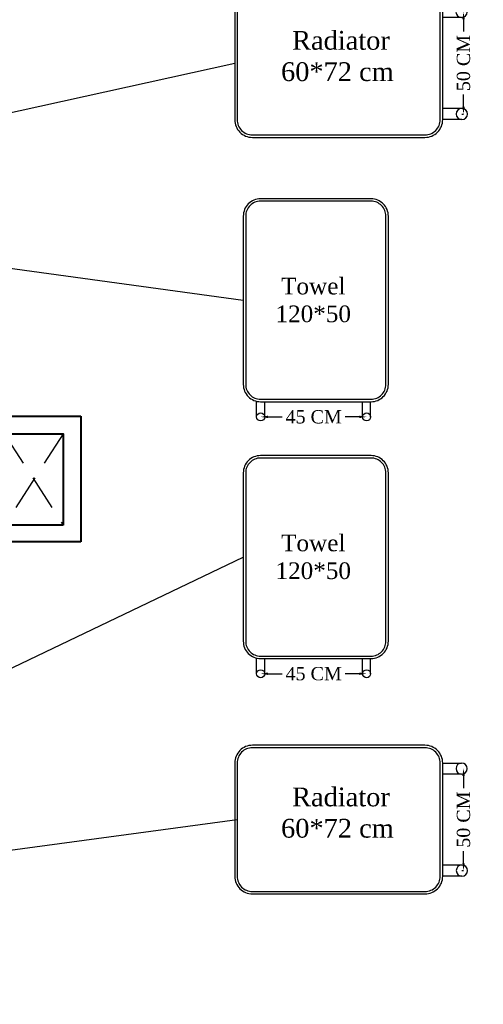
# Model space of a CAD drawing. Header units: metres. Extents: x -710577 to 709766, y -710660 to 709683.
# Tile 52 of 70: x -417.28 to -414.13, y -471.09 to -464.41. Entities that reach past the tile are written whole.
import ezdxf

# ---------------------------------------------------------------- set-up
doc = ezdxf.new("R2010")
doc.units = ezdxf.units.M
doc.header["$LTSCALE"] = 50
doc.header["$MEASUREMENT"] = 0
doc.linetypes.add('Hidden', pattern=[0.007144, 0.004763, -0.002381])
for name, color, linetype in [('heating', 10, 'Continuous'), ('heating system', 1, 'Continuous'), ('INT- SAN HIDDEN', 254, 'Hidden'), ('Samrt Heat', 1, 'Continuous'), ('smart heat', 7, 'Continuous')]:
    doc.layers.add(name, color=color, linetype=linetype)
doc.layers.add('INT- WALL', color=7, linetype='Continuous', lineweight=40)
doc.styles.add('AM3', font='times.ttf')
doc.styles.get("Standard").update_dxf_attribs({"font": 'arial.ttf'})
doc.dimstyles.new('35', dxfattribs={"dimscale": 0, "dimtxt": 0.09, "dimasz": 0.05, "dimexe": 0, "dimexo": 0, "dimgap": 0, "dimtad": 0, "dimzin": 0, "dimdsep": 46, "dimtxsty": 'AM3', "dimcen": 0, "dimadec": 3, "dimazin": 0, "dimtfac": 1, "dimtofl": 0, "dimtmove": 1, "dimatfit": 3, "dimfxl": 0.18, "dimtfill": 1, "dimtolj": 1, "dimtzin": 0, "dimarcsym": 0})
doc.dimstyles.get("Standard").update_dxf_attribs({"dimtxt": 0.18, "dimasz": 0.18, "dimexe": 0.18, "dimexo": 0.0625, "dimgap": 0.09, "dimtad": 0, "dimtih": 1, "dimtoh": 1, "dimzin": 0, "dimdsep": 46, "dimtxsty": 'Standard', "dimcen": 0.09, "dimadec": 0, "dimazin": 0, "dimtfac": 1, "dimtofl": 0, "dimtmove": 0, "dimatfit": 3, "dimfxl": 1, "dimtolj": 1, "dimtzin": 0, "dimarcsym": 0})

# ---------------------------------------------------------------- blocks, each defined once
blk = doc.blocks.new('*D2021')
at = {"layer": 'Samrt Heat', "color": 0, "lineweight": -2, "transparency": 16777216}
for p, q in [((-415.5908, -467.1044), (-415.4655, -467.1044)), ((-414.9721, -467.1044), (-415.0974, -467.1044))]:
    blk.add_line(p, q, dxfattribs=at)
at = {"layer": 'Samrt Heat', "color": 0, "transparency": 16777216}
for points in [[(-415.5908, -467.096), (-415.5908, -467.1127), (-415.6408, -467.1044)], [(-414.9721, -467.096), (-414.9721, -467.1127), (-414.9221, -467.1044)]]:
    blk.add_solid(points, dxfattribs=at)
at = {"layer": 'Samrt Heat', "color": 0, "transparency": 16777216, "insert": (-415.2814, -467.1044), "char_height": 0.09, "attachment_point": 5, "style": 'AM3', "bg_fill": 3, "box_fill_scale": 1.25, "bg_fill_color": 256, "bg_fill_true_color": 13158600, "bg_fill_transparency": 0}
blk.add_mtext('\\A1;45 CM', dxfattribs=at)
blk = doc.blocks.new('*D2022')
at = {"layer": 'Samrt Heat', "color": 0, "lineweight": -2, "transparency": 16777216}
for p, q in [((-415.5908, -468.8478), (-415.4655, -468.8478)), ((-414.9721, -468.8478), (-415.0974, -468.8478))]:
    blk.add_line(p, q, dxfattribs=at)
at = {"layer": 'Samrt Heat', "color": 0, "transparency": 16777216}
for points in [[(-415.5908, -468.8395), (-415.5908, -468.8561), (-415.6408, -468.8478)], [(-414.9721, -468.8395), (-414.9721, -468.8561), (-414.9221, -468.8478)]]:
    blk.add_solid(points, dxfattribs=at)
at = {"layer": 'Samrt Heat', "color": 0, "transparency": 16777216, "insert": (-415.2814, -468.8478), "char_height": 0.09, "attachment_point": 5, "style": 'AM3', "bg_fill": 3, "box_fill_scale": 1.25, "bg_fill_color": 256, "bg_fill_true_color": 13158600, "bg_fill_transparency": 0}
blk.add_mtext('\\A1;45 CM', dxfattribs=at)
blk = doc.blocks.new('A$C55C45C6C')
at = {"layer": 'heating', "color": 1}
for p, q in [((-0.2158, 0.5957), (-0.3727, 0.5957)), ((-0.3727, 0.5026), (-0.2158, 0.5026))]:
    blk.add_line(p, q, dxfattribs=at)
at = {"layer": 'heating', "color": 5}
for p, q in [((-0.3745, -0.2496), (-0.2158, -0.2496)), ((-0.3745, -0.3428), (-0.2158, -0.3428))]:
    blk.add_line(p, q, dxfattribs=at)
at = {"layer": 'heating system', "color": 4, "linetype": 'ByBlock', "lineweight": -2, "ltscale": 0.3}
for points in [[(-0.069, 0.7426), (1.3609, 0.7426, -0.414214), (1.5077, 0.5957), (1.5077, -0.3428, -0.414214), (1.3609, -0.4896), (-0.069, -0.4896, -0.414214), (-0.2158, -0.3428), (-0.2158, 0.5957, -0.414214)], [(-0.069, 0.7221), (1.3609, 0.7221, -0.414214), (1.4872, 0.5957), (1.4872, -0.3428, -0.414214), (1.3609, -0.4691), (-0.069, -0.4691, -0.414214), (-0.1953, -0.3428), (-0.1953, 0.5957, -0.414214)]]:
    blk.add_lwpolyline(points, format="xyb", close=True, dxfattribs=at)
at = {"layer": 'heating system', "color": 1, "linetype": 'ByBlock', "lineweight": -2, "ltscale": 0.3}
blk.add_circle((-0.3727, 0.5492), 0.0466, dxfattribs=at)
at = {"layer": 'heating system', "color": 5, "linetype": 'ByBlock', "lineweight": -2, "ltscale": 0.3}
blk.add_circle((-0.3745, -0.2962), 0.0466, dxfattribs=at)
blk = doc.blocks.new('*D2026')
at = {"layer": 'Samrt Heat', "color": 0, "lineweight": -2, "transparency": 16777216}
for p, q in [((-414.2643, -469.5419), (-414.2643, -469.6562)), ((-414.2643, -470.1343), (-414.2643, -470.02)), ((-414.2757, -470.1843), (-414.2643, -470.1843))]:
    blk.add_line(p, q, dxfattribs=at)
at = {"layer": 'Samrt Heat', "color": 0, "transparency": 16777216}
for points in [[(-414.2726, -469.5419), (-414.256, -469.5419), (-414.2643, -469.4919)], [(-414.2726, -470.1343), (-414.256, -470.1343), (-414.2643, -470.1843)]]:
    blk.add_solid(points, dxfattribs=at)
at = {"layer": 'Samrt Heat', "color": 0, "transparency": 16777216, "insert": (-414.2643, -469.8381), "char_height": 0.09, "attachment_point": 5, "rotation": 90, "style": 'AM3', "bg_fill": 3, "box_fill_scale": 1.25, "bg_fill_color": 256, "bg_fill_true_color": 13158600, "bg_fill_transparency": 0}
blk.add_mtext('\\A1;50 CM', dxfattribs=at)
blk = doc.blocks.new('*D2040')
at = {"layer": 'Samrt Heat', "color": 0, "lineweight": -2, "transparency": 16777216}
for p, q in [((-414.2644, -464.4062), (-414.2644, -464.5205)), ((-414.2644, -464.9986), (-414.2644, -464.8843)), ((-414.2758, -465.0486), (-414.2644, -465.0486))]:
    blk.add_line(p, q, dxfattribs=at)
at = {"layer": 'Samrt Heat', "color": 0, "transparency": 16777216}
for points in [[(-414.2728, -464.4062), (-414.2561, -464.4062), (-414.2644, -464.3562)], [(-414.2728, -464.9986), (-414.2561, -464.9986), (-414.2644, -465.0486)]]:
    blk.add_solid(points, dxfattribs=at)
at = {"layer": 'Samrt Heat', "color": 0, "transparency": 16777216, "insert": (-414.2644, -464.7024), "char_height": 0.09, "attachment_point": 5, "rotation": 90, "style": 'AM3', "bg_fill": 3, "box_fill_scale": 1.25, "bg_fill_color": 256, "bg_fill_true_color": 13158600, "bg_fill_transparency": 0}
blk.add_mtext('\\A1;50 CM', dxfattribs=at)

msp = doc.modelspace()

# ---------------------------------------------------------------- linework, layer by layer
at = {"layer": 'INT- SAN HIDDEN'}
for p, q in [((-416.981, -467.2185), (-417.3816, -467.8397)), ((-417.381, -467.2185), (-416.9816, -467.8397))]:
    msp.add_line(p, q, dxfattribs=at)
at = {"layer": 'INT- WALL'}
for p, q in [((-417.3814, -467.0985), (-416.861, -467.0985)), ((-416.861, -467.0985), (-416.861, -467.9533))]:
    msp.add_line(p, q, dxfattribs=at)
msp.add_lwpolyline([(-416.9816, -467.8397), (-417.3816, -467.8397), (-417.381, -467.2185), (-416.981, -467.2185)], close=True, dxfattribs=at)
msp.add_lwpolyline([(-416.861, -467.9533), (-417.3814, -467.9533), (-417.3814, -474.3581)], dxfattribs=at)
at = {"layer": 'Samrt Heat', "color": 1, "linetype": 'ByBlock', "lineweight": -3, "ltscale": 0.3}
for p, q in [((-415.6682, -467.1044), (-415.6682, -466.9982)), ((-415.6137, -467.0998), (-415.6137, -467.0012)), ((-415.6682, -468.8478), (-415.6682, -468.7417)), ((-415.6137, -468.8433), (-415.6137, -468.7447))]:
    msp.add_line(p, q, dxfattribs=at)
at = {"layer": 'Samrt Heat', "color": 5, "lineweight": -3}
for p, q in [((-414.9495, -467.1044), (-414.9495, -467.0012)), ((-414.8947, -467.1044), (-414.8947, -467.0012)), ((-414.9495, -468.8478), (-414.9495, -468.7447)), ((-414.8947, -468.8478), (-414.8947, -468.7447))]:
    msp.add_line(p, q, dxfattribs=at)
at = {"layer": 'Samrt Heat', "color": 4, "lineweight": -3}
for points in [[(-415.7592, -465.7412), (-415.7592, -466.8839, 0.414214), (-415.6418, -467.0012), (-414.8918, -467.0012, 0.414214), (-414.7745, -466.8839), (-414.7745, -465.7412, 0.414214), (-414.8918, -465.6239), (-415.6418, -465.6239, 0.414214)], [(-415.7428, -465.7412), (-415.7428, -466.8839, 0.414214), (-415.6418, -466.9848), (-414.8918, -466.9848, 0.414214), (-414.7909, -466.8839), (-414.7909, -465.7412, 0.414214), (-414.8918, -465.6402), (-415.6418, -465.6402, 0.414214)], [(-415.7592, -467.4846), (-415.7592, -468.6273, 0.414214), (-415.6418, -468.7447), (-414.8918, -468.7447, 0.414214), (-414.7745, -468.6273), (-414.7745, -467.4846, 0.414214), (-414.8918, -467.3673), (-415.6418, -467.3673, 0.414214)], [(-415.7428, -467.4846), (-415.7428, -468.6273, 0.414214), (-415.6418, -468.7283), (-414.8918, -468.7283, 0.414214), (-414.7909, -468.6273), (-414.7909, -467.4846, 0.414214), (-414.8918, -467.3837), (-415.6418, -467.3837, 0.414214)]]:
    msp.add_lwpolyline(points, format="xyb", close=True, dxfattribs=at)
at = {"layer": 'Samrt Heat', "color": 1, "linetype": 'ByBlock', "lineweight": -3, "ltscale": 0.3}
for centre in [(-415.6408, -467.1044), (-415.6408, -468.8478)]:
    msp.add_circle(centre, 0.0274, dxfattribs=at)
at = {"layer": 'Samrt Heat', "color": 5, "linetype": 'ByBlock', "lineweight": -3, "ltscale": 0.3}
for centre in [(-414.9221, -467.1044), (-414.9221, -468.8478)]:
    msp.add_circle(centre, 0.0274, dxfattribs=at)

# ---------------------------------------------------------------- block references
at = {"layer": 'smart heat', "color": 0, "lineweight": -3, "xscale": -0.8190000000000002, "yscale": 0.8190000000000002, "zscale": 0.8190000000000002}
for p in [(-414.5825, -464.806), (-414.5824, -469.9417)]:
    msp.add_blockref('A$C55C45C6C', p, dxfattribs=at)

# ---------------------------------------------------------------- texts
at = {"layer": 'Samrt Heat', "color": 0, "linetype": 'ByBlock', "lineweight": -3, "ltscale": 0.3, "char_height": 0.11311, "width": 0.920194, "attachment_point": 5, "style": 'AM3'}
for insert in [(-415.2842, -466.3116), (-415.2842, -468.0551)]:
    msp.add_mtext('\\A1;Towel 120*50', dxfattribs=dict(at, insert=insert))
at = {"layer": 'smart heat', "color": 0, "linetype": 'ByBlock', "lineweight": -3, "ltscale": 0.3, "char_height": 0.127513, "width": 1.278363, "attachment_point": 5, "style": 'AM3'}
for insert in [(-415.1203, -464.762), (-415.1202, -469.8976)]:
    msp.add_mtext('\\A1; Radiator \\P60*72 cm\\P  ', dxfattribs=dict(at, insert=insert))

# ---------------------------------------------------------------- leaders
at = {"layer": 'Samrt Heat', "color": 0, "linetype": 'Continuous', "lineweight": -3}
for points in [[(-424.8706, -465.5481), (-415.4716, -461.4879)], [(-418.2159, -465.977), (-415.7592, -466.3125)], [(-419.3055, -469.7522), (-415.7592, -468.056)]]:
    msp.add_leader(points, dimstyle='Standard', dxfattribs=at)
at = {"layer": 'Samrt Heat', "color": 0}
for points in [[(-421.5835, -465.3915), (-415.7425, -463.1971)], [(-421.2158, -465.8962), (-415.8173, -464.7024)], [(-421.7094, -470.6305), (-415.8004, -469.8381)]]:
    msp.add_leader(points, dimstyle='35', override={"dimscale": 1}, dxfattribs=at)

# ---------------------------------------------------------------- next in the draw order: dimensions: what is measured, and where the dimension line sits
for base, p1, p2, angle, text, picture, middle in [((-414.2644, -465.0486), (-414.2644, -464.3562), (-414.2758, -465.0486), 90, '50 CM', '*D2040', (-414.2644, -464.7024)), ((-414.9221, -467.1044), (-415.6408, -467.1044), (-414.9221, -467.1044), 180, '45 CM', '*D2021', (-415.2814, -467.1044)), ((-414.9221, -468.8478), (-415.6408, -468.8478), (-414.9221, -468.8478), 180, '45 CM', '*D2022', (-415.2814, -468.8478)), ((-414.2643, -470.1843), (-414.2643, -469.4919), (-414.2757, -470.1843), 90, '50 CM', '*D2026', (-414.2643, -469.8381))]:
    dim = msp.add_linear_dim(base=base, p1=p1, p2=p2, angle=angle, text=text, dimstyle='35', override={"dimscale": 1}, dxfattribs=at)
    dim.commit()
    dim.dimension.update_dxf_attribs({"geometry": picture, "text_midpoint": middle, "dimtype": 160})

doc.saveas('drawing.dxf')
